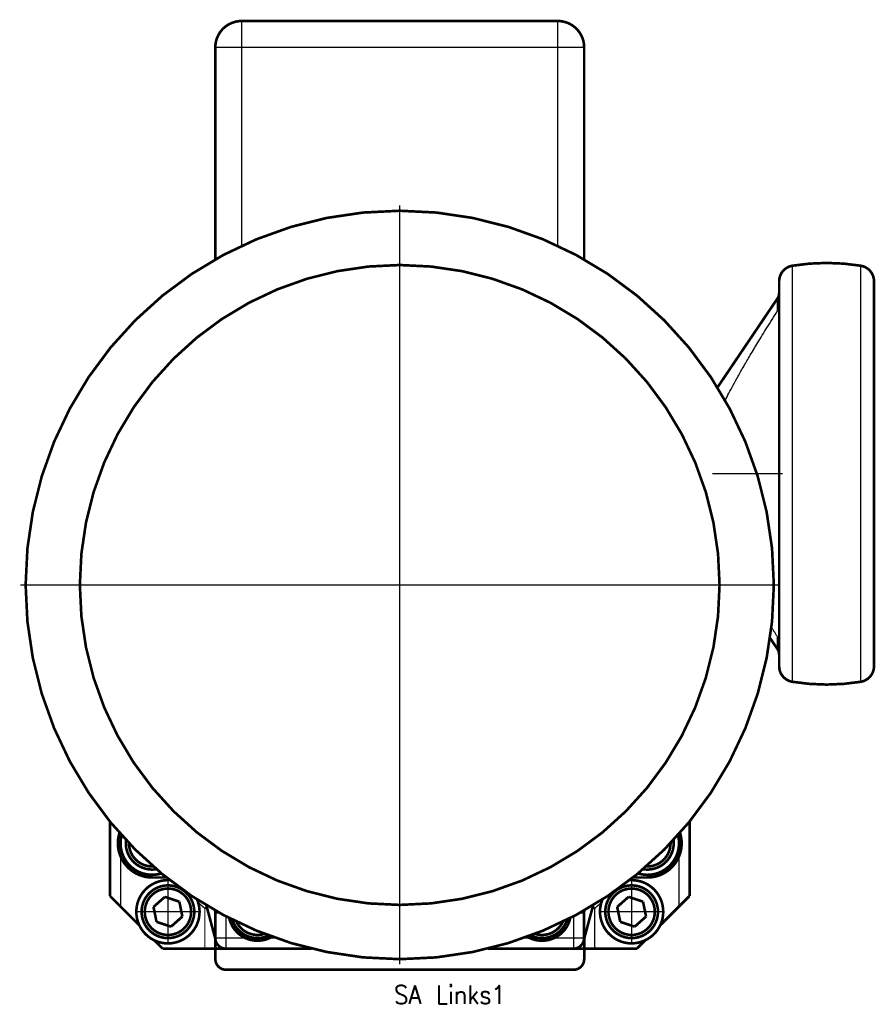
# Model space of a CAD drawing. Header units: inches. Extents: x -736 to 556, y -284 to 278.
# Tile 21 of 28: x -82 to 81, y -97 to 90. Entities that reach past the tile are written whole.
import ezdxf

# ---------------------------------------------------------------- set-up
doc = ezdxf.new("R2010")
doc.units = ezdxf.units.IN
doc.linetypes.add('DOT_CENTER', pattern=[14, 12, -1, 0, -1])
doc.layers.add('1', color=7, linetype='Continuous')
doc.styles.add('CONVERTER_11', font='txt.shx', dxfattribs={"width": 0.9})

# ---------------------------------------------------------------- blocks, each defined once
blk = doc.blocks.new('1400040010_020_030_040_Ritzelverstellwelle__1', base_point=(62.25, -0.65))
at = {"color": 7, "linetype": 'Continuous', "const_width": 0.5}
blk.add_lwpolyline([(62.5, 8.6), (62.5, -0.4)], dxfattribs=at)
blk = doc.blocks.new('1935101005_elesa_speichenhandrad_gn_522_80_k10_a_2_03__2', base_point=(50.54, -36.15))
at = {"color": 7, "linetype": 'Continuous', "const_width": 0.5}
for points in [[(65.01, 43.57, 0.367273), (62.5, 40.61, 0.367273)], [(77.99, 43.57, 0.081621), (65.01, 43.57, 0.081621)], [(80.5, 40.61, 0.367273), (77.99, 43.57, 0.367273)], [(62.16, 37.33, 0.149451), (62.5, 38.45, 0.149451)], [(62.5, -30.25, 0.149451), (62.16, -29.13, 0.149451)], [(62.5, -32.41, 0.367273), (65.01, -35.37, 0.367273)], [(77.99, -35.37, 0.367273), (80.5, -32.41, 0.367273)], [(65.01, -35.37, 0.081621), (77.99, -35.37, 0.081621)]]:
    blk.add_lwpolyline(points, format="xyb", dxfattribs=at)
at = {"color": 124, "linetype": 'Continuous', "const_width": 0.25}
for points in [[(65.01, 43.57), (65.01, 4.1)], [(77.99, 43.57), (77.99, -35.37)], [(62.16, 37.33), (62.16, 34.99)], [(65.01, 4.1), (65.01, -35.37)], [(62.16, -26.79), (62.16, -29.13)]]:
    blk.add_lwpolyline(points, dxfattribs=at)
at = {"color": 7, "linetype": 'Continuous', "const_width": 0.5}
for points in [[(62.5, 40.61), (62.5, 38.45)], [(80.5, 40.61), (80.5, -32.41)], [(50.79, 20.48), (62.16, 37.33)], [(62.5, 38.45), (62.5, 36.19)], [(62.5, 36.19), (62.5, 8.6)], [(62.5, 8.6), (62.5, -0.4)], [(62.5, -0.4), (62.5, -27.99)], [(60.77, -27.07), (62.16, -29.13)], [(62.5, -27.99), (62.5, -30.25)], [(62.5, -30.25), (62.5, -32.41)]]:
    blk.add_lwpolyline(points, dxfattribs=at)
at = {"color": 7, "linetype": 'Continuous'}
for points, knots in [([(62.5, 36.19), (62.49, 36.07), (62.48, 35.86), (62.42, 35.57), (62.32, 35.28), (62.22, 35.1), (62.16, 34.99)], [0, 0, 0, 0, 0.357471, 0.631613, 0.906392, 1.263091, 1.263091, 1.263091, 1.263091]), ([(52.25, 18.02), (52.49, 18.48), (52.98, 19.46), (53.81, 20.98), (54.74, 22.67), (55.82, 24.56), (57.07, 26.69), (58.53, 29.12), (60.24, 31.92), (61.49, 33.92), (62.16, 34.99)], [0, 0, 0, 0, 1.557352, 3.280692, 5.20162, 7.36027, 9.8073, 12.609273, 15.853147, 19.658212, 19.658212, 19.658212, 19.658212]), ([(62.16, -26.79), (62.11, -26.71), (62.01, -26.56), (61.87, -26.33), (61.72, -26.1), (61.58, -25.87), (61.44, -25.65), (61.31, -25.43), (61.17, -25.21), (61.08, -25.07), (61.03, -24.99)], [0, 0, 0, 0, 0.275551, 0.547928, 0.817187, 1.083381, 1.346563, 1.606787, 1.864103, 2.11856, 2.11856, 2.11856, 2.11856]), ([(62.16, -26.79), (62.2, -26.87), (62.31, -27.05), (62.41, -27.34), (62.48, -27.66), (62.49, -27.87), (62.5, -27.99)], [0, 0, 0, 0, 0.272542, 0.631481, 0.905623, 1.263094, 1.263094, 1.263094, 1.263094])]:
    blk.add_open_spline(points, degree=3, knots=knots, dxfattribs=at)
at = {"layer": '1', "color": 30, "linetype": 'DOT_CENTER', "const_width": 0.25}
blk.add_lwpolyline([(49.79, 4.1), (63.16, 4.1)], dxfattribs=at)
blk = doc.blocks.new('1935101005_elesa_speichenhandrad_gn_522_80_k10_a_2_03__3', base_point=(50.54, -36.15))
blk.add_blockref('1935101005_elesa_speichenhandrad_gn_522_80_k10_a_2_03__2', (50.54, -36.15))
blk = doc.blocks.new('1402040010_R4_Handradverstellung_2__4', base_point=(50.54, -36.15))
for name, p in [('1935101005_elesa_speichenhandrad_gn_522_80_k10_a_2_03__3', (50.54, -36.15)), ('1400040010_020_030_040_Ritzelverstellwelle__1', (62.25, -0.65))]:
    blk.add_blockref(name, p)
blk = doc.blocks.new('Schraube_M_6x16_DIN_912__5', base_point=(-41.53, -84.25))
at = {"color": 7, "linetype": 'Continuous', "const_width": 0.5}
for points in [[(-41.28, -80.49, 0.456499), (-34.36, -83.51, 0.456499)], [(-40.49, -80.89, 0.374586), (-35.19, -83.2, 0.374586)]]:
    blk.add_lwpolyline(points, format="xyb", dxfattribs=at)
blk = doc.blocks.new('Schraube_M_6x16_DIN_912_2__6', base_point=(15.08, -84.25))
at = {"color": 7, "linetype": 'Continuous', "const_width": 0.5}
for points in [[(15.33, -83.51, 0.456499), (22.26, -80.49, 0.456499)], [(16.16, -83.2, 0.374586), (21.46, -80.89, 0.374586)]]:
    blk.add_lwpolyline(points, format="xyb", dxfattribs=at)
blk = doc.blocks.new('Motor_71_0_37_4_b14__7', base_point=(-80.76, -88.25))
at = {"color": 7, "linetype": 'Continuous', "const_width": 0.5}
for points in [[(-39.51, 90, 0.414214), (-44.51, 85, 0.414214)], [(25.49, 85, 0.414214), (20.49, 90, 0.414214)]]:
    blk.add_lwpolyline(points, format="xyb", dxfattribs=at)
for points in [[(20.49, 90), (-39.51, 90)], [(-44.51, 85), (-44.51, 44.77)], [(25.49, 85), (25.49, 44.77)]]:
    blk.add_lwpolyline(points, dxfattribs=at)
at = {"color": 124, "linetype": 'Continuous', "const_width": 0.25}
for points in [[(-39.51, 85), (-39.51, 90)], [(20.49, 85), (20.49, 90)], [(-39.51, 85), (-44.51, 85)], [(20.49, 85), (-39.51, 85)], [(-39.51, 85), (-39.51, 47.35)], [(25.49, 85), (20.49, 85)], [(20.49, 85), (20.49, 47.35)]]:
    blk.add_lwpolyline(points, dxfattribs=at)
at = {"color": 7, "linetype": 'Continuous', "const_width": 0.5}
for points in [[(-80.51, -17, 1), (61.49, -17, 1)], [(-70.22, -17, 1), (51.19, -17, 1)]]:
    blk.add_lwpolyline(points, format="xyb", close=True, dxfattribs=at)
at = {"layer": '1', "color": 30, "linetype": 'DOT_CENTER', "const_width": 0.25}
for points in [[(-9.51, 55), (-9.51, -89)], [(62.49, -17), (-81.51, -17)]]:
    blk.add_lwpolyline(points, dxfattribs=at)
blk = doc.blocks.new('Motor_71_0_37_4_b14_kpl__8', base_point=(-80.76, -88.25))
blk.add_blockref('Motor_71_0_37_4_b14__7', (-80.76, -88.25))
blk = doc.blocks.new('1400005010_05_Zwischenflansch_Bgr71_B14_klein__9', base_point=(-44.82, -86.25))
at = {"color": 7, "linetype": 'Continuous', "const_width": 0.5}
for points in [[(-44.57, -78.75), (-44.57, -78.74)], [(-44.5, -84), (-44.5, -79.26)], [(25.47, -84), (25.47, -79.26)], [(25.54, -78.75), (25.54, -78.74)], [(-26.25, -86), (-42.5, -86)], [(23.47, -86), (7.22, -86)]]:
    blk.add_lwpolyline(points, dxfattribs=at)
for points in [[(-44.5, -79.26, 0.065543), (-44.57, -78.75, 0.065543)], [(-41.88, -80.19, 0.234838), (-38.8, -84, 0.234838)], [(19.78, -84, 0.234838), (22.86, -80.19, 0.234838)], [(25.54, -78.75, 0.065543), (25.47, -79.26, 0.065543)], [(-44.5, -84, 0.414214), (-42.5, -86, 0.414214)], [(-38.8, -84, 0.218218), (-34.22, -84, 0.218218)], [(-34.22, -84, 0.025305), (-33.73, -83.74, 0.025305)], [(14.7, -83.74, 0.025305), (15.2, -84, 0.025305)], [(15.2, -84, 0.218218), (19.78, -84, 0.218218)], [(23.47, -86, 0.414214), (25.47, -84, 0.414214)]]:
    blk.add_lwpolyline(points, format="xyb", dxfattribs=at)
at = {"color": 124, "linetype": 'Continuous', "const_width": 0.25}
for points in [[(-44.57, -78.75), (-44.57, -78.74)], [(-44.5, -79.26), (-43.64, -79.26)], [(-42.5, -81.48), (-42.5, -79.87)], [(23.47, -84), (23.47, -79.87)], [(25.47, -79.26), (24.61, -79.26)], [(25.54, -78.75), (25.54, -78.74)], [(-42.5, -84), (-42.5, -81.48)], [(-44.5, -84), (-42.5, -84)], [(-42.5, -86), (-42.5, -84)], [(-42.5, -84), (-38.8, -84)], [(-34.22, -84), (-33.01, -84)], [(13.98, -84), (15.2, -84)], [(19.78, -84), (23.47, -84)], [(23.47, -86), (23.47, -84)], [(25.47, -84), (23.47, -84)]]:
    blk.add_lwpolyline(points, dxfattribs=at)
blk = doc.blocks.new('1402005010_R4_Motoranbau_Bgr71_B14_klein_3__10', base_point=(-80.76, -88.25))
for name, p in [('Motor_71_0_37_4_b14_kpl__8', (-80.76, -88.25)), ('1400005010_05_Zwischenflansch_Bgr71_B14_klein__9', (-44.82, -86.25)), ('Schraube_M_6x16_DIN_912__5', (-41.53, -84.25)), ('Schraube_M_6x16_DIN_912_2__6', (15.08, -84.25))]:
    blk.add_blockref(name, p)
blk = doc.blocks.new('1400011010_05_R41_Gehäuse_B3_B14_B5__11', base_point=(-64.75, -86.25))
at = {"color": 7, "linetype": 'Continuous', "const_width": 0.5}
for points in [[(45.5, -61.88), (45.5, -76)], [(-64.5, -61.92), (-64.5, -76)], [(-64.5, -76), (-62.5, -78)], [(45.5, -76), (43.5, -78)], [(-58.92, -81.59), (-62.5, -78)], [(39.91, -81.59), (43.5, -78)], [(-54.5, -86), (-56.09, -84.41)], [(-46.5, -86), (-54.5, -86)], [(-44.5, -86), (-46.5, -86)], [(-42.5, -86), (-44.5, -86)], [(-26.25, -86), (-42.5, -86)], [(23.47, -86), (7.22, -86)], [(25.49, -86), (23.47, -86)], [(25.5, -86), (27.5, -86)], [(27.5, -86), (35.5, -86)], [(35.5, -86), (37.08, -84.41)]]:
    blk.add_lwpolyline(points, dxfattribs=at)
blk = doc.blocks.new('1402011040_01_R41_B5_2__12', base_point=(-64.75, -86.25))
blk.add_blockref('1400011010_05_R41_Gehäuse_B3_B14_B5__11', (-64.75, -86.25))
blk = doc.blocks.new('Schraube_M_6x20_DIN_912_4__13', base_point=(36.41, -71.25))
at = {"color": 7, "linetype": 'Continuous', "const_width": 0.5}
for points in [[(36.66, -70.93, 0.50159), (42.45, -65.38, 0.50159)], [(37.28, -70.4, 0.429152), (41.89, -65.98, 0.429152)]]:
    blk.add_lwpolyline(points, format="xyb", dxfattribs=at)
blk = doc.blocks.new('Schraube_M_6x20_DIN_912_4_2__14', base_point=(29.25, -84.25))
at = {"color": 7, "linetype": 'Continuous', "const_width": 0.5}
for points in [[(29.5, -79, 1), (39.5, -79, 1)], [(30.1, -79, 1), (38.9, -79, 1)]]:
    blk.add_lwpolyline(points, format="xyb", close=True, dxfattribs=at)
for points in [[(31.76, -78.09), (33.92, -76.17)], [(33.92, -76.17), (36.66, -77.08)], [(32.34, -80.92), (31.76, -78.09)], [(36.66, -77.08), (37.24, -79.91)], [(37.24, -79.91), (35.08, -81.83)], [(35.08, -81.83), (32.34, -80.92)]]:
    blk.add_lwpolyline(points, dxfattribs=at)
at = {"layer": '1', "color": 30, "linetype": 'DOT_CENTER', "const_width": 0.25}
for points in [[(34.5, -73), (34.5, -85)], [(40.5, -79), (28.5, -79)]]:
    blk.add_lwpolyline(points, dxfattribs=at)
blk = doc.blocks.new('Schraube_M_6x20_DIN_912_5__15', base_point=(-58.75, -84.25))
at = {"color": 7, "linetype": 'Continuous', "const_width": 0.5}
for points in [[(-58.5, -79, 1), (-48.5, -79, 1)], [(-57.9, -79, 1), (-49.1, -79, 1)]]:
    blk.add_lwpolyline(points, format="xyb", close=True, dxfattribs=at)
for points in [[(-56.24, -78.09), (-54.08, -76.17)], [(-54.08, -76.17), (-51.34, -77.08)], [(-55.66, -80.92), (-56.24, -78.09)], [(-51.34, -77.08), (-50.76, -79.91)], [(-50.76, -79.91), (-52.92, -81.83)], [(-52.92, -81.83), (-55.66, -80.92)]]:
    blk.add_lwpolyline(points, dxfattribs=at)
at = {"layer": '1', "color": 30, "linetype": 'DOT_CENTER', "const_width": 0.25}
for points in [[(-53.5, -73), (-53.5, -85)], [(-47.5, -79), (-59.5, -79)]]:
    blk.add_lwpolyline(points, dxfattribs=at)
blk = doc.blocks.new('Schraube_M_6x20_DIN_912__16', base_point=(-61.75, -71.25))
at = {"color": 7, "linetype": 'Continuous', "const_width": 0.5}
for points in [[(-61.46, -65.4, 0.500183), (-55.69, -70.93, 0.500183)], [(-60.9, -65.99, 0.427478), (-56.31, -70.4, 0.427478)]]:
    blk.add_lwpolyline(points, format="xyb", dxfattribs=at)
blk = doc.blocks.new('1933100008_Schnor_Scheibe_A_6_4__17', base_point=(-62.75, -72.25))
at = {"color": 7, "linetype": 'Continuous', "const_width": 0.5}
blk.add_lwpolyline([(-62.3, -64.48, 0.587896), (-54.74, -71.73, 0.587896)], format="xyb", dxfattribs=at)
blk = doc.blocks.new('1933100008_Schnor_Scheibe_A_6_4_4__18', base_point=(35.46, -72.25))
at = {"color": 7, "linetype": 'Continuous', "const_width": 0.5}
for points in [[(43.49, -66, 0.064697), (43.29, -64.47, 0.064697)], [(35.71, -71.73, 0.505103), (43.49, -66, 0.505103)]]:
    blk.add_lwpolyline(points, format="xyb", dxfattribs=at)
blk = doc.blocks.new('1933100008_Schnor_Scheibe_A_6_4_5__19', base_point=(-59.75, -85.25))
at = {"color": 7, "linetype": 'Continuous', "const_width": 0.5}
for points in [[(-53.15, -73.01, 2.518939), (-47.5, -79, 2.518939)], [(-47.5, -79, 0.099282), (-47.97, -76.69, 0.099282)]]:
    blk.add_lwpolyline(points, format="xyb", dxfattribs=at)
blk = doc.blocks.new('1400001010_05_R4_Gehäuse_Antrieb_B3__20', base_point=(-63.25, -90.25))
at = {"color": 7, "linetype": 'Continuous', "const_width": 0.5}
for points in [[(-62.7, -64.04, 0.507216), (-56.5, -72.5, 0.507216)], [(37.49, -72.5, 0.507742), (43.68, -64.03, 0.507742)], [(-44.5, -84.42, 0.065543), (-44.57, -83.91, 0.065543)], [(25.55, -83.91, 0.065543), (25.49, -84.42, 0.065543)], [(-44.5, -88, 0.414214), (-42.5, -90, 0.414214)], [(23.5, -90, 0.41239), (25.49, -88, 0.41239)], [(23.49, -90, 0.001557), (23.5, -90, 0.001557)]]:
    blk.add_lwpolyline(points, format="xyb", dxfattribs=at)
for points in [[(-53.79, -72.5), (-56.5, -72.5)], [(34.77, -72.5), (37.49, -72.5)], [(-46.21, -77.78), (-44.57, -83.91)], [(27.2, -77.77), (25.55, -83.91)], [(-44.5, -86), (-44.5, -84.42)], [(-44.5, -88), (-44.5, -86)], [(-42.5, -86), (-44.5, -86)], [(-26.25, -86), (-42.5, -86)], [(23.47, -86), (7.22, -86)], [(25.49, -86), (23.47, -86)], [(25.49, -86), (25.49, -84.42)], [(25.49, -88), (25.49, -86)], [(-30.48, -90), (-42.5, -90)], [(-9.5, -90), (-30.48, -90)], [(11.48, -90), (-9.5, -90)], [(23.49, -90), (11.48, -90)]]:
    blk.add_lwpolyline(points, dxfattribs=at)
at = {"color": 124, "linetype": 'Continuous'}
for points in [[(-56.5, -72.5), (-56.5, -72.48), (-56.5, -72.43), (-56.5, -72.33), (-56.5, -72.19), (-56.5, -72.07), (-56.5, -72)], [(37.49, -72.5), (37.49, -72.48), (37.49, -72.43), (37.49, -72.33), (37.49, -72.19), (37.49, -72.07), (37.49, -72)]]:
    blk.add_open_spline(points, degree=3, knots=[0, 0, 0, 0, 0.0702117, 0.1404234, 0.2949123, 0.5, 0.5, 0.5, 0.5], dxfattribs=at)
blk = doc.blocks.new('1400001020_04_R4_Gehäuse_Abtrieb_B3_mit_Naben__21', base_point=(-64.75, -90.25))
at = {"color": 7, "linetype": 'Continuous', "const_width": 0.5}
for points in [[(45.5, -61.88), (45.5, -76)], [(-64.5, -61.92), (-64.5, -76)], [(-53.79, -72.5), (-56.5, -72.5)], [(34.77, -72.5), (37.49, -72.5)], [(37.49, -72.5), (37.5, -72.5)], [(-64.5, -76), (-62.5, -78)], [(45.5, -76), (43.5, -78)], [(-58.92, -81.59), (-62.5, -78)], [(39.91, -81.59), (43.5, -78)], [(-44.5, -84), (-44.5, -79.26)], [(25.5, -84.2), (25.5, -86)], [(-54.5, -86), (-56.09, -84.41)], [(-46.5, -86), (-54.5, -86)], [(-44.5, -86), (-46.5, -86)], [(-44.5, -86), (-44.5, -84.42)], [(-44.5, -88), (-44.5, -86)], [(25.5, -86), (27.5, -86)], [(25.5, -86), (25.5, -88)], [(27.5, -86), (35.5, -86)], [(35.5, -86), (37.08, -84.41)], [(-30.48, -90), (-42.5, -90)], [(-9.5, -90), (-30.48, -90)], [(11.48, -90), (-9.5, -90)], [(23.49, -90), (11.48, -90)], [(23.49, -90), (23.5, -90)]]:
    blk.add_lwpolyline(points, dxfattribs=at)
for points in [[(-62.7, -64.04, 0.507216), (-56.5, -72.5, 0.507216)], [(37.5, -72.5, 0.508267), (43.69, -64.02, 0.508267)], [(-44.5, -88, 0.414214), (-42.5, -90, 0.414214)], [(23.5, -90, 0.414214), (25.5, -88, 0.414214)]]:
    blk.add_lwpolyline(points, format="xyb", dxfattribs=at)
at = {"color": 124, "linetype": 'Continuous', "const_width": 0.25}
for points in [[(-62.5, -68.5), (-62.5, -78)], [(43.5, -68.5), (43.5, -78)], [(-46.16, -77.96), (-46.5, -78.36)], [(-46.5, -86), (-46.5, -78.36)], [(-46.06, -78.36), (-46.5, -78.36)], [(27.04, -78.36), (27.5, -78.36)], [(27.15, -77.95), (27.5, -78.36)], [(27.5, -86), (27.5, -78.36)], [(-42.5, -84), (-42.5, -81.48)], [(-42.5, -86), (-42.5, -84)], [(25.49, -88), (25.5, -88)]]:
    blk.add_lwpolyline(points, dxfattribs=at)
for points in [[(-47.76, -77.25, 0.007362), (-46.5, -78.36, 0.007362)], [(27.5, -78.36, 0.007362), (28.76, -77.25, 0.007362)]]:
    blk.add_lwpolyline(points, format="xyb", dxfattribs=at)
blk = doc.blocks.new('1933100008_Schnor_Scheibe_A_6_4_4_2__22', base_point=(28.25, -85.25))
at = {"color": 7, "linetype": 'Continuous', "const_width": 0.5}
for points in [[(40.5, -79, 0.432987), (34.12, -73.01, 0.432987)], [(28.97, -76.66, 1.222933), (40.5, -79, 1.222933)]]:
    blk.add_lwpolyline(points, format="xyb", dxfattribs=at)
blk = doc.blocks.new('1402001010_R4_Grundeinheit_B3_2__23', base_point=(-64.75, -90.25))
for name, p in [('1400001020_04_R4_Gehäuse_Abtrieb_B3_mit_Naben__21', (-64.75, -90.25)), ('1400001010_05_R4_Gehäuse_Antrieb_B3__20', (-63.25, -90.25)), ('1933100008_Schnor_Scheibe_A_6_4__17', (-62.75, -72.25)), ('Schraube_M_6x20_DIN_912__16', (-61.75, -71.25)), ('1933100008_Schnor_Scheibe_A_6_4_4__18', (35.46, -72.25)), ('Schraube_M_6x20_DIN_912_4__13', (36.41, -71.25)), ('1933100008_Schnor_Scheibe_A_6_4_5__19', (-59.75, -85.25)), ('1933100008_Schnor_Scheibe_A_6_4_4_2__22', (28.25, -85.25)), ('Schraube_M_6x20_DIN_912_5__15', (-58.75, -84.25)), ('Schraube_M_6x20_DIN_912_4_2__14', (29.25, -84.25))]:
    blk.add_blockref(name, p)
blk = doc.blocks.new('R41_B5_HV_Motor__24', base_point=(-80.76, -90.25))
for name, p in [('1402005010_R4_Motoranbau_Bgr71_B14_klein_3__10', (-80.76, -88.25)), ('1402040010_R4_Handradverstellung_2__4', (50.54, -36.15)), ('1402011040_01_R41_B5_2__12', (-64.75, -86.25)), ('1402001010_R4_Grundeinheit_B3_2__23', (-64.75, -90.25))]:
    blk.add_blockref(name, p)
blk = doc.blocks.new('SA_Links1', base_point=(0, 0))
blk.add_blockref('R41_B5_HV_Motor__24', (-80.76, -90.25))
at = {"layer": '1', "color": 4, "insert": (0, -93), "char_height": 3.5, "attachment_point": 2, "line_spacing_factor": 1.320528, "style": 'CONVERTER_11'}
blk.add_mtext('SA Links1', dxfattribs=at)

msp = doc.modelspace()

# ---------------------------------------------------------------- block references
msp.add_blockref('SA_Links1', (0, 0))

doc.saveas('drawing.dxf')
